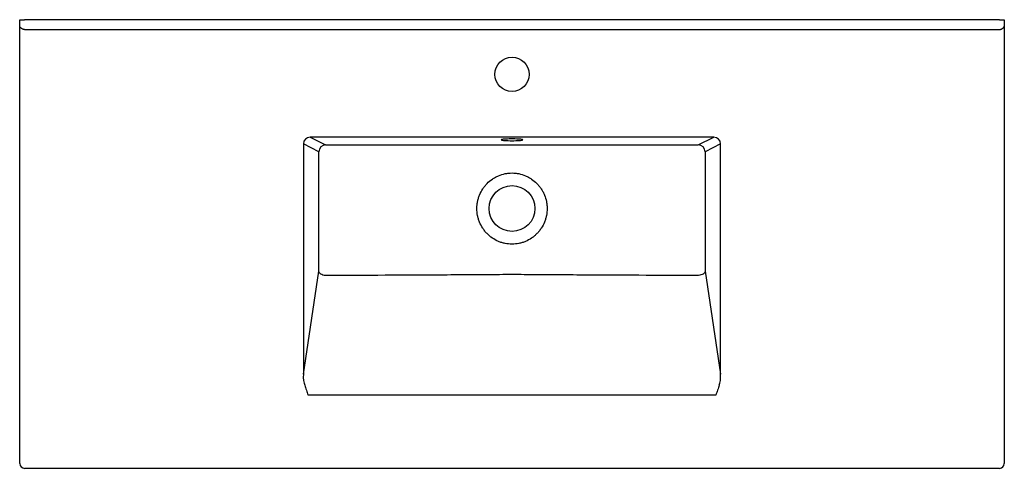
# Model space of a CAD drawing. Header units: millimetres. Extents: x 4421.22 to 4422.23, y 2734.65 to 2735.11.
import ezdxf

# ---------------------------------------------------------------- set-up
doc = ezdxf.new("R2010")
doc.units = ezdxf.units.MM
doc.layers.add('SANINDUSA', color=3, linetype='Continuous')

msp = doc.modelspace()

# ---------------------------------------------------------------- linework, layer by layer
at = {"layer": 'SANINDUSA'}
for p, q in [((4421.2185, 2735.0985), (4421.2185, 2735.105)), ((4421.2185, 2735.105), (4421.2235, 2735.105)), ((4422.2235, 2735.105), (4421.2235, 2735.105)), ((4422.2235, 2735.105), (4422.2285, 2735.105)), ((4422.2285, 2735.105), (4422.2285, 2735.0985)), ((4421.2185, 2735.094), (4421.2185, 2735.0985)), ((4421.2185, 2734.65), (4421.2185, 2735.094)), ((4421.2235, 2735.095), (4422.2235, 2735.095)), ((4422.2285, 2735.0985), (4422.2285, 2735.094)), ((4422.2285, 2735.094), (4422.2285, 2734.65)), ((4421.9304, 2734.9845), (4421.5166, 2734.9845)), ((4421.5166, 2734.9845), (4421.5323, 2734.9767)), ((4421.9146, 2734.9767), (4421.9304, 2734.9845)), ((4421.5095, 2734.9776), (4421.5095, 2734.7414)), ((4421.5255, 2734.9697), (4421.5095, 2734.9776)), ((4421.9375, 2734.9776), (4421.9215, 2734.9697)), ((4421.9375, 2734.7414), (4421.9375, 2734.9776)), ((4421.5095, 2734.7414), (4421.5252, 2734.8472)), ((4421.9218, 2734.8472), (4421.9375, 2734.7414)), ((4421.9326, 2734.7199), (4421.5144, 2734.7199)), ((4422.2235, 2734.645), (4421.2235, 2734.645))]:
    msp.add_line(p, q, dxfattribs=at)
at = {"layer": 'SANINDUSA', "flags": 128}
for points in [[(4421.7235, 2734.9809), (4421.7254, 2734.9809), (4421.7273, 2734.981), (4421.7291, 2734.981), (4421.7307, 2734.9811), (4421.7321, 2734.9813), (4421.7332, 2734.9814), (4421.7339, 2734.9816), (4421.7344, 2734.9817), (4421.7345, 2734.9819), (4421.7342, 2734.9821), (4421.7336, 2734.9822), (4421.7327, 2734.9824), (4421.7314, 2734.9825), (4421.73, 2734.9826), (4421.7283, 2734.9827), (4421.7264, 2734.9828), (4421.7245, 2734.9828), (4421.7225, 2734.9828), (4421.7206, 2734.9828), (4421.7187, 2734.9827), (4421.717, 2734.9826), (4421.7155, 2734.9825), (4421.7143, 2734.9824), (4421.7134, 2734.9822), (4421.7128, 2734.9821), (4421.7125, 2734.9819), (4421.7126, 2734.9817), (4421.713, 2734.9816), (4421.7138, 2734.9814), (4421.7149, 2734.9813), (4421.7162, 2734.9811), (4421.7178, 2734.981), (4421.7196, 2734.981), (4421.7215, 2734.9809), (4421.7235, 2734.9809)], [(4421.5321, 2734.8427), (4421.5308, 2734.8429), (4421.5296, 2734.8432), (4421.5285, 2734.8437), (4421.5275, 2734.8442), (4421.5266, 2734.8449), (4421.5259, 2734.8456), (4421.5254, 2734.8464), (4421.5252, 2734.8472)]]:
    msp.add_lwpolyline(points, dxfattribs=at)
at = {"layer": 'SANINDUSA'}
for centre, radius in [((4421.7235, 2735.049), 0.0175), ((4421.7235, 2734.9114), 0.0235)]:
    msp.add_circle(centre, radius, dxfattribs=at)
for centre, radius, start, end in [((4421.5325, 2734.9696), 0.00706, 91.3404, 179.3183), ((4421.9145, 2734.9696), 0.00706, 0.6817, 88.6596), ((4421.2235, 2734.65), 0.005, 180, 270), ((4422.2235, 2734.65), 0.005, 270, 0)]:
    msp.add_arc(centre, radius, start, end, dxfattribs=at)
for centre, major_axis, ratio, start_param, end_param in [((4421.5168, 2734.9774), (0.00663, -0.00329), 0.945891, 2.038989, 3.59465), ((4421.9301, 2734.9774), (0.00663, 0.00329), 0.945891, 5.830128, 7.385789), ((4421.5168, 2734.7443), (0.0026, 0.0173), 0.401176, 1.798433, 2.574634), ((4421.9301, 2734.7443), (-0.0026, 0.0173), 0.401176, 3.708551, 4.484752)]:
    msp.add_ellipse(centre, major_axis=major_axis, ratio=ratio, start_param=start_param, end_param=end_param, dxfattribs=at)
for points, knots in [([(4421.2235, 2735.095), (4421.2231, 2735.095), (4421.2228, 2735.0951), (4421.2221, 2735.0952), (4421.2218, 2735.0953), (4421.2212, 2735.0956), (4421.2209, 2735.0957), (4421.2204, 2735.096), (4421.2201, 2735.0962), (4421.2198, 2735.0965), (4421.2197, 2735.0966), (4421.2195, 2735.0967), (4421.2194, 2735.0968), (4421.2191, 2735.0971), (4421.219, 2735.0973), (4421.2187, 2735.0976), (4421.2186, 2735.0978), (4421.2185, 2735.0982), (4421.2185, 2735.0983), (4421.2185, 2735.0985)], [0, 0, 0, 0, 0.125, 0.125, 0.25, 0.25, 0.375, 0.375, 0.5, 0.5, 0.5625, 0.5625, 0.625, 0.625, 0.75, 0.75, 0.875, 0.875, 1, 1, 1, 1]), ([(4422.2235, 2735.095), (4422.2238, 2735.095), (4422.2242, 2735.0951), (4422.2248, 2735.0952), (4422.2252, 2735.0953), (4422.2258, 2735.0956), (4422.2261, 2735.0957), (4422.2266, 2735.096), (4422.2269, 2735.0962), (4422.2272, 2735.0965), (4422.2273, 2735.0966), (4422.2275, 2735.0967), (4422.2276, 2735.0968), (4422.2279, 2735.0971), (4422.228, 2735.0973), (4422.2282, 2735.0976), (4422.2283, 2735.0978), (4422.2285, 2735.0982), (4422.2285, 2735.0983), (4422.2285, 2735.0985)], [0, 0, 0, 0, 0.125, 0.125, 0.25, 0.25, 0.375, 0.375, 0.5, 0.5, 0.5625, 0.5625, 0.625, 0.625, 0.75, 0.75, 0.875, 0.875, 1, 1, 1, 1]), ([(4421.5323, 2734.9767), (4421.5406, 2734.9767), (4421.5488, 2734.9767), (4421.557, 2734.9767), (4421.564, 2734.9767), (4421.5711, 2734.9767), (4421.5781, 2734.9767)], [0, 0, 0, 0, 0.02464403, 0.02464403, 0.02464403, 0.04573935, 0.04573935, 0.04573935, 0.04573935]), ([(4421.5781, 2734.9767), (4421.5981, 2734.9766), (4421.618, 2734.9766), (4421.648, 2734.9766), (4421.658, 2734.9766), (4421.673, 2734.9766), (4421.6779, 2734.9766), (4421.6879, 2734.9766), (4421.6929, 2734.9766), (4421.6979, 2734.9766)], [0, 0, 0, 0, 0.5, 0.5, 0.75, 0.75, 0.875, 0.875, 1, 1, 1, 1]), ([(4421.6979, 2734.9766), (4421.7064, 2734.9766), (4421.715, 2734.9766), (4421.732, 2734.9766), (4421.7406, 2734.9766), (4421.7491, 2734.9766)], [0, 0, 0, 0, 0.5, 0.5, 1, 1, 1, 1]), ([(4421.7491, 2734.9766), (4421.7541, 2734.9766), (4421.7591, 2734.9766), (4421.7691, 2734.9766), (4421.774, 2734.9766), (4421.789, 2734.9766), (4421.799, 2734.9766), (4421.8289, 2734.9766), (4421.8489, 2734.9766), (4421.8689, 2734.9767)], [0, 0, 0, 0, 0.125, 0.125, 0.25, 0.25, 0.5, 0.5, 1, 1, 1, 1]), ([(4421.5255, 2734.9381), (4421.5255, 2734.9416), (4421.5255, 2734.9452), (4421.5255, 2734.9487), (4421.5255, 2734.9522), (4421.5255, 2734.9557), (4421.5255, 2734.9592)], [0, 0, 0, 0, 0.01057261, 0.01057261, 0.01057261, 0.02114161, 0.02114161, 0.02114161, 0.02114161]), ([(4421.9215, 2734.9592), (4421.9215, 2734.9557), (4421.9215, 2734.9522), (4421.9215, 2734.9487), (4421.9215, 2734.9452), (4421.9215, 2734.9416), (4421.9215, 2734.9381)], [0, 0, 0, 0, 0.01056898, 0.01056898, 0.01056898, 0.02114159, 0.02114159, 0.02114159, 0.02114159]), ([(4421.7235, 2734.8749), (4421.7259, 2734.8749), (4421.7282, 2734.8751), (4421.7317, 2734.8758), (4421.7329, 2734.8761), (4421.7352, 2734.8768), (4421.7363, 2734.8772), (4421.7395, 2734.8786), (4421.7416, 2734.8798), (4421.7441, 2734.8814), (4421.7446, 2734.8818), (4421.7455, 2734.8825), (4421.746, 2734.8829), (4421.7473, 2734.884), (4421.7482, 2734.8848), (4421.7499, 2734.8865), (4421.7506, 2734.8874), (4421.7518, 2734.8888), (4421.7521, 2734.8893), (4421.7528, 2734.8902), (4421.7532, 2734.8907), (4421.7548, 2734.8932), (4421.7559, 2734.8953), (4421.7573, 2734.8986), (4421.7576, 2734.8997), (4421.7582, 2734.9014), (4421.7583, 2734.902), (4421.7586, 2734.9031), (4421.7587, 2734.9037), (4421.7593, 2734.9066), (4421.7595, 2734.909), (4421.7595, 2734.9119), (4421.7595, 2734.9125), (4421.7595, 2734.9137), (4421.7594, 2734.9143), (4421.7592, 2734.9161), (4421.7591, 2734.9173), (4421.7584, 2734.9208), (4421.7577, 2734.923), (4421.7566, 2734.9258), (4421.7563, 2734.9263), (4421.7558, 2734.9274), (4421.7556, 2734.9279), (4421.7547, 2734.9295), (4421.7541, 2734.9305), (4421.7528, 2734.9325), (4421.7521, 2734.9335), (4421.751, 2734.9348), (4421.7506, 2734.9353), (4421.7498, 2734.9362), (4421.7494, 2734.9366), (4421.7473, 2734.9388), (4421.7455, 2734.9403), (4421.7426, 2734.9423), (4421.7416, 2734.9429), (4421.74, 2734.9438), (4421.7395, 2734.944), (4421.7384, 2734.9445), (4421.7379, 2734.9448), (4421.7352, 2734.9459), (4421.7329, 2734.9467), (4421.7294, 2734.9474), (4421.7282, 2734.9476), (4421.7259, 2734.9478), (4421.7247, 2734.9479), (4421.7223, 2734.9479), (4421.7211, 2734.9478), (4421.7194, 2734.9476), (4421.7188, 2734.9475), (4421.7176, 2734.9474), (4421.717, 2734.9473), (4421.7141, 2734.9467), (4421.7118, 2734.946), (4421.7086, 2734.9446), (4421.7075, 2734.944), (4421.7059, 2734.9432), (4421.7054, 2734.9429), (4421.7044, 2734.9423), (4421.7039, 2734.9419), (4421.7014, 2734.9403), (4421.6996, 2734.9388), (4421.6975, 2734.9366), (4421.6971, 2734.9362), (4421.6963, 2734.9353), (4421.696, 2734.9349), (4421.6948, 2734.9335), (4421.6941, 2734.9325), (4421.6922, 2734.9295), (4421.6911, 2734.9275), (4421.6899, 2734.9247), (4421.6897, 2734.9241), (4421.6893, 2734.923), (4421.6892, 2734.9224), (4421.6886, 2734.9207), (4421.6884, 2734.9196), (4421.6879, 2734.9173), (4421.6877, 2734.9161), (4421.6876, 2734.9143), (4421.6875, 2734.9137), (4421.6875, 2734.9126), (4421.6874, 2734.912), (4421.6874, 2734.909), (4421.6877, 2734.9066), (4421.6883, 2734.9031), (4421.6886, 2734.902), (4421.6893, 2734.8997), (4421.6897, 2734.8986), (4421.6911, 2734.8953), (4421.6922, 2734.8932), (4421.6941, 2734.8902), (4421.6948, 2734.8893), (4421.6963, 2734.8874), (4421.6971, 2734.8865), (4421.6996, 2734.884), (4421.7014, 2734.8825), (4421.7053, 2734.8798), (4421.7074, 2734.8786), (4421.7107, 2734.8772), (4421.7118, 2734.8768), (4421.7141, 2734.8761), (4421.7152, 2734.8758), (4421.7187, 2734.8751), (4421.7211, 2734.8749), (4421.7235, 2734.8749)], [0, 0, 0, 0, 0.03125, 0.03125, 0.046875, 0.046875, 0.0625, 0.0625, 0.09375, 0.09375, 0.101562, 0.101562, 0.109375, 0.109375, 0.125, 0.125, 0.140625, 0.140625, 0.148437, 0.148437, 0.15625, 0.15625, 0.1875, 0.1875, 0.203125, 0.203125, 0.210937, 0.210937, 0.21875, 0.21875, 0.25, 0.25, 0.257812, 0.257812, 0.265625, 0.265625, 0.28125, 0.28125, 0.3125, 0.3125, 0.320312, 0.320312, 0.328125, 0.328125, 0.34375, 0.34375, 0.359375, 0.359375, 0.367187, 0.367187, 0.375, 0.375, 0.40625, 0.40625, 0.421875, 0.421875, 0.429687, 0.429687, 0.4375, 0.4375, 0.46875, 0.46875, 0.484375, 0.484375, 0.5, 0.5, 0.515625, 0.515625, 0.523437, 0.523437, 0.53125, 0.53125, 0.5625, 0.5625, 0.578125, 0.578125, 0.585937, 0.585937, 0.59375, 0.59375, 0.625, 0.625, 0.632812, 0.632812, 0.640625, 0.640625, 0.65625, 0.65625, 0.6875, 0.6875, 0.695312, 0.695312, 0.703125, 0.703125, 0.71875, 0.71875, 0.734375, 0.734375, 0.742187, 0.742187, 0.75, 0.75, 0.78125, 0.78125, 0.796875, 0.796875, 0.8125, 0.8125, 0.84375, 0.84375, 0.859375, 0.859375, 0.875, 0.875, 0.90625, 0.90625, 0.9375, 0.9375, 0.953125, 0.953125, 0.96875, 0.96875, 1, 1, 1, 1]), ([(4421.5255, 2734.9277), (4421.5255, 2734.9294), (4421.5255, 2734.9312), (4421.5255, 2734.9329), (4421.5255, 2734.9346), (4421.5255, 2734.9364), (4421.5255, 2734.9381)], [0, 0, 0, 0, 0.00520832, 0.00520832, 0.00520832, 0.0104096, 0.0104096, 0.0104096, 0.0104096]), ([(4421.9215, 2734.9381), (4421.9215, 2734.9364), (4421.9215, 2734.9346), (4421.9215, 2734.9329), (4421.9215, 2734.9312), (4421.9215, 2734.9294), (4421.9215, 2734.9277)], [0, 0, 0, 0, 0.00520128, 0.00520128, 0.00520128, 0.01040988, 0.01040988, 0.01040988, 0.01040988]), ([(4421.5255, 2734.8634), (4421.5255, 2734.8671), (4421.5255, 2734.8708), (4421.5255, 2734.8745), (4421.5255, 2734.8783), (4421.5255, 2734.882), (4421.5255, 2734.8857)], [0, 0, 0, 0, 0.01111824, 0.01111824, 0.01111824, 0.02224004, 0.02224004, 0.02224004, 0.02224004]), ([(4421.9215, 2734.8857), (4421.9215, 2734.882), (4421.9215, 2734.8783), (4421.9215, 2734.8745), (4421.9215, 2734.8708), (4421.9215, 2734.8671), (4421.9215, 2734.8634)], [0, 0, 0, 0, 0.01112181, 0.01112181, 0.01112181, 0.02225552, 0.02225552, 0.02225552, 0.02225552]), ([(4421.5252, 2734.8472), (4421.5253, 2734.8478), (4421.5253, 2734.8485), (4421.5254, 2734.8501), (4421.5255, 2734.8509), (4421.5255, 2734.8517)], [0, 0, 0, 0, 0.5, 0.5, 1, 1, 1, 1]), ([(4421.9215, 2734.8517), (4421.9215, 2734.8513), (4421.9215, 2734.8509), (4421.9215, 2734.8501), (4421.9216, 2734.8497), (4421.9216, 2734.8489), (4421.9216, 2734.8486), (4421.9217, 2734.8479), (4421.9218, 2734.8475), (4421.9218, 2734.8472)], [0, 0, 0, 0, 0.25, 0.25, 0.5, 0.5, 0.75, 0.75, 1, 1, 1, 1]), ([(4421.5784, 2734.8429), (4421.5698, 2734.8428), (4421.5612, 2734.8428), (4421.5526, 2734.8428), (4421.5458, 2734.8428), (4421.5389, 2734.8427), (4421.5321, 2734.8427)], [0, 0, 0, 0, 0.02573514, 0.02573514, 0.02573514, 0.04632142, 0.04632142, 0.04632142, 0.04632142]), ([(4421.6981, 2734.8435), (4421.6932, 2734.8435), (4421.6882, 2734.8435), (4421.6782, 2734.8434), (4421.6732, 2734.8434), (4421.6582, 2734.8432), (4421.6482, 2734.8432), (4421.6183, 2734.843), (4421.5983, 2734.8429), (4421.5784, 2734.8429)], [0, 0, 0, 0, 0.125, 0.125, 0.25, 0.25, 0.5, 0.5, 1, 1, 1, 1]), ([(4421.7488, 2734.8435), (4421.7403, 2734.8436), (4421.7319, 2734.8436), (4421.715, 2734.8436), (4421.7066, 2734.8436), (4421.6981, 2734.8435)], [0, 0, 0, 0, 0.5, 0.5, 1, 1, 1, 1]), ([(4421.8686, 2734.8429), (4421.8486, 2734.8429), (4421.8287, 2734.843), (4421.7987, 2734.8432), (4421.7887, 2734.8432), (4421.7737, 2734.8434), (4421.7687, 2734.8434), (4421.7587, 2734.8435), (4421.7538, 2734.8435), (4421.7488, 2734.8435)], [0, 0, 0, 0, 0.5, 0.5, 0.75, 0.75, 0.875, 0.875, 1, 1, 1, 1]), ([(4421.9218, 2734.8472), (4421.9217, 2734.8467), (4421.9214, 2734.8461), (4421.9206, 2734.8451), (4421.9201, 2734.8446), (4421.9189, 2734.8438), (4421.9181, 2734.8435), (4421.9166, 2734.843), (4421.9157, 2734.8428), (4421.9149, 2734.8427)], [0, 0, 0, 0, 0.25, 0.25, 0.5, 0.5, 0.75, 0.75, 1, 1, 1, 1]), ([(4421.511, 2734.7303), (4421.5112, 2734.7294), (4421.5115, 2734.7286), (4421.512, 2734.7269), (4421.5123, 2734.7261), (4421.5129, 2734.7243), (4421.5132, 2734.7235), (4421.5137, 2734.7217), (4421.514, 2734.7208), (4421.5144, 2734.7199)], [0, 0, 0, 0, 0.25, 0.25, 0.5, 0.5, 0.75, 0.75, 1, 1, 1, 1]), ([(4421.936, 2734.7303), (4421.9358, 2734.7294), (4421.9355, 2734.7286), (4421.9349, 2734.7269), (4421.9347, 2734.7261), (4421.9341, 2734.7243), (4421.9338, 2734.7235), (4421.9332, 2734.7217), (4421.9329, 2734.7208), (4421.9326, 2734.7199)], [0, 0, 0, 0, 0.25, 0.25, 0.5, 0.5, 0.75, 0.75, 1, 1, 1, 1])]:
    msp.add_open_spline(points, degree=3, knots=knots, dxfattribs=at)
for points in [[(4421.5255, 2734.9592), (4421.5255, 2734.9627), (4421.5255, 2734.9662), (4421.5255, 2734.9697)], [(4421.8689, 2734.9767), (4421.8841, 2734.9767), (4421.8994, 2734.9767), (4421.9146, 2734.9767)], [(4421.9215, 2734.9697), (4421.9215, 2734.9662), (4421.9215, 2734.9627), (4421.9215, 2734.9592)], [(4421.5255, 2734.894), (4421.5255, 2734.9052), (4421.5255, 2734.9165), (4421.5255, 2734.9277)], [(4421.9215, 2734.9277), (4421.9215, 2734.9165), (4421.9215, 2734.9052), (4421.9215, 2734.894)], [(4421.5255, 2734.8857), (4421.5255, 2734.8885), (4421.5255, 2734.8912), (4421.5255, 2734.894)], [(4421.9215, 2734.894), (4421.9215, 2734.8912), (4421.9215, 2734.8885), (4421.9215, 2734.8857)], [(4421.5255, 2734.8517), (4421.5255, 2734.8556), (4421.5255, 2734.8595), (4421.5255, 2734.8634)], [(4421.9215, 2734.8634), (4421.9215, 2734.8595), (4421.9215, 2734.8556), (4421.9215, 2734.8517)], [(4421.9149, 2734.8427), (4421.8995, 2734.8428), (4421.8841, 2734.8428), (4421.8686, 2734.8429)]]:
    msp.add_open_spline(points, degree=3, dxfattribs=at)

doc.saveas('drawing.dxf')
